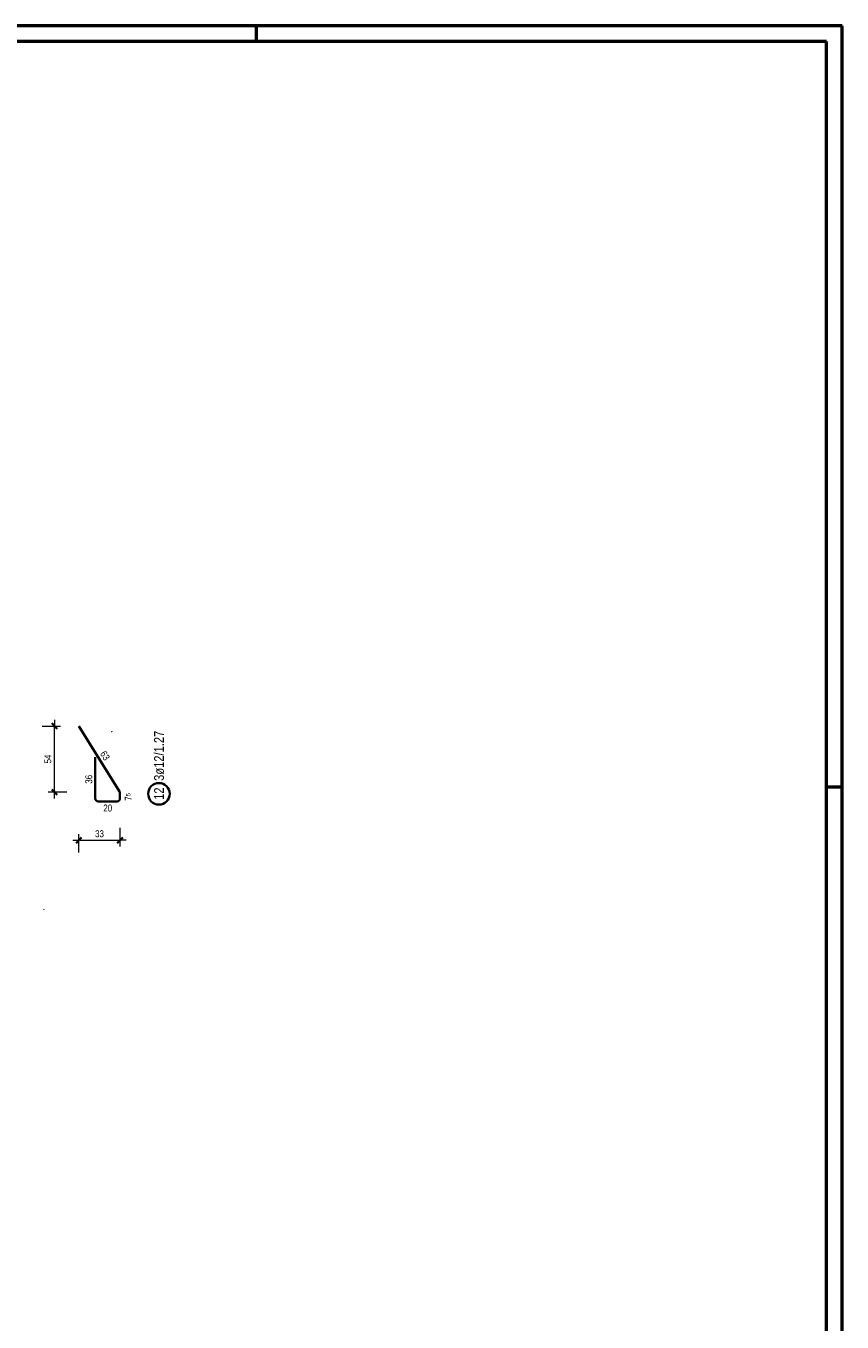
# Model space of a CAD drawing. Header units: millimetres. Extents: x 0 to 30.7, y 0 to 21.
# Tile 16 of 16: x 23.1 to 29.7, y 10.5 to 21. Entities that reach past the tile are written whole.
import ezdxf

# ---------------------------------------------------------------- set-up
doc = ezdxf.new("R2010")
doc.units = ezdxf.units.MM
doc.layers.add('Schraffuren', color=7, linetype='Continuous', lineweight=20)
doc.styles.add('Arial Narrow', font='ARIALN.TTF')
doc.dimstyles.new('Arch_Strakon_dimstyle', dxfattribs={"dimtxt": 7.875, "dimasz": 1, "dimexe": 1.25, "dimexo": 0.0625, "dimgap": 1, "dimtad": 0, "dimdec": 5, "dimzin": 12, "dimdsep": 46, "dimtxsty": 'Arial Narrow', "dimblk": 'Arrowhead_Tick', "dimsah": 1, "dimcen": 0, "dimse1": 1, "dimse2": 1, "dimclrd": 6, "dimclrt": 2, "dimazin": 0, "dimtfac": 1, "dimtdec": 4, "dimtmove": 0, "dimatfit": 3, "dimldrblk": 'NONE', "dimfxl": 1, "dimtvp": 1, "dimtolj": 1, "dimtzin": 0, "dimlwd": 13, "dimarcsym": 2})

# ---------------------------------------------------------------- blocks, each defined once
blk = doc.blocks.new('Arrowhead_Tick')
at = {"color": 2, "linetype": 'Continuous', "lineweight": 35}
blk.add_line((2.2, 2.2), (-2.2, -2.2), dxfattribs=at)
at = {"color": 0, "linetype": 'Continuous', "lineweight": -2}
for p, q in [((-1, 0), (0, 0)), ((0, 10), (0, -5)), ((5, 0), (0, 0))]:
    blk.add_line(p, q, dxfattribs=at)
blk = doc.blocks.new('*D17')
at = {"layer": 'Defpoints', "color": 0}
for p in [(23.538, 15.347), (23.871, 14.81), (23.871, 14.42)]:
    blk.add_point(p, dxfattribs=at)
at = {"layer": 'Schraffuren', "color": 6, "linetype": 'Continuous', "lineweight": 13}
blk.add_line((23.548, 14.42), (23.861, 14.42), dxfattribs=at)
at = {"layer": 'Schraffuren', "color": 6, "lineweight": 13, "xscale": 0.01, "yscale": 0.01, "zscale": 0.01}
blk.add_blockref('Arrowhead_Tick', (23.871, 14.42), dxfattribs=at)
at = {"layer": 'Schraffuren', "color": 6, "lineweight": 13, "xscale": 0.01, "yscale": 0.01, "zscale": 0.01, "rotation": 180}
blk.add_blockref('Arrowhead_Tick', (23.538, 14.42), dxfattribs=at)
at = {"layer": 'Schraffuren', "color": 3, "lineweight": 35, "insert": (23.705, 14.473), "char_height": 0.0563, "attachment_point": 5, "style": 'Arial Narrow'}
blk.add_mtext('\\A1;33', dxfattribs=at)
blk = doc.blocks.new('_None')
blk = doc.blocks.new('*D18')
at = {"layer": 'Defpoints', "color": 0}
for p in [(23.34, 15.347), (23.538, 15.347), (23.871, 14.81)]:
    blk.add_point(p, dxfattribs=at)
at = {"layer": 'Schraffuren', "color": 6, "linetype": 'Continuous', "lineweight": 13}
blk.add_line((23.34, 14.82), (23.34, 15.337), dxfattribs=at)
at = {"layer": 'Schraffuren', "color": 6, "lineweight": 13, "xscale": 0.01, "yscale": 0.01, "zscale": 0.01}
for p, rotation in [((23.34, 15.347), 90), ((23.34, 14.81), 270)]:
    blk.add_blockref('Arrowhead_Tick', p, dxfattribs=dict(at, rotation=rotation))
at = {"layer": 'Schraffuren', "color": 3, "lineweight": 35, "insert": (23.286, 15.079), "char_height": 0.0563, "attachment_point": 5, "rotation": 90, "style": 'Arial Narrow'}
blk.add_mtext('\\A1;54', dxfattribs=at)

msp = doc.modelspace()

# ---------------------------------------------------------------- linework, layer by layer
at = {"color": 4, "linetype": 'Continuous', "lineweight": 50}
for p, q in [((29.725, 21.025), (0, 21.025)), ((24.975, 21.025), (24.975, 20.9)), ((29.725, 0), (29.725, 21.025)), ((29.6, 20.9), (0.5, 20.9)), ((29.6, 0.125), (29.6, 20.9)), ((29.725, 14.85), (29.6, 14.85))]:
    msp.add_line(p, q, dxfattribs=at)
at = {"color": 9, "linetype": 'Continuous', "lineweight": 0}
for centre in [(23.804, 15.302), (23.254, 13.86)]:
    msp.add_circle(centre, 0.00111, dxfattribs=at)
at = {"layer": 'Schraffuren', "color": 2, "linetype": 'Continuous', "lineweight": 35}
for p, q in [((23.538, 15.347), (23.867, 14.816)), ((23.671, 14.759), (23.671, 15.095)), ((23.847, 14.735), (23.695, 14.735)), ((23.871, 14.803), (23.871, 14.759))]:
    msp.add_line(p, q, dxfattribs=at)
msp.add_circle((24.187, 14.797), 0.0875, dxfattribs=at)
for centre, start, end in [((23.695, 14.759), 180, 270), ((23.847, 14.759), 270, 0.0275), ((23.847, 14.803), 0.0275, 31.7841)]:
    msp.add_arc(centre, 0.024, start, end, dxfattribs=at)

# ---------------------------------------------------------------- texts
at = {"layer": 'Schraffuren', "color": 2, "lineweight": 35, "char_height": 0.0788, "attachment_point": 1, "rotation": 90, "line_spacing_factor": 0.9, "style": 'Arial Narrow'}
for s, insert in [('3ø12/1.27', (24.148, 14.902)), ('12', (24.148, 14.748))]:
    msp.add_mtext(s, dxfattribs=dict(at, insert=insert))
at = {"layer": 'Schraffuren', "color": 3, "lineweight": 25, "attachment_point": 1, "line_spacing_factor": 0.9, "style": 'Arial Narrow'}
for s, insert, char_height, rotation in [('63', (23.755, 15.152), 0.0563, 301.7841), ('36', (23.59, 14.879), 0.0563, 90), ('7{\\A1;\\H.6x;\\S5;}', (23.91, 14.741), 0.05625, 90.0275)]:
    msp.add_mtext(s, dxfattribs=dict(at, insert=insert, char_height=char_height, rotation=rotation))
at = {"layer": 'Schraffuren', "color": 3, "lineweight": 25, "insert": (23.736, 14.71), "char_height": 0.0563, "attachment_point": 1, "line_spacing_factor": 0.9, "style": 'Arial Narrow'}
msp.add_mtext('20', dxfattribs=at)

# ---------------------------------------------------------------- dimensions: what is measured, and where the dimension line sits
at = {"layer": 'Schraffuren', "lineweight": 35}
dim = msp.add_linear_dim(base=(23.34, 15.347), p1=(23.871, 14.81), p2=(23.538, 15.347), angle=90, text='54', dimstyle='Arch_Strakon_dimstyle', override={"dimscale": 0.01, "dimtxt": 5.625, "dimasz": 1, "dimgap": 2.5, "dimtad": 1, "dimjust": 0, "dimtih": 0, "dimtoh": 0, "dimdec": 2, "dimdsep": 46, "dimtxsty": 'Arial Narrow', "dimclrd": 6, "dimclrt": 3, "dimtix": 1, "dimtofl": 255, "dimtmove": 0, "dimatfit": 2, "dimfxl": 0, "dimfxlon": 0, "dimtvp": 44.444444, "dimlwd": 13}, dxfattribs=at)
dim.commit()
dim.dimension.update_dxf_attribs({"geometry": '*D18', "text_midpoint": (23.34, 15.079), "dimtype": 160})
dim = msp.add_linear_dim(base=(23.871, 14.42), p1=(23.538, 15.347), p2=(23.871, 14.81), text='33', dimstyle='Arch_Strakon_dimstyle', override={"dimscale": 0.01, "dimtxt": 5.625, "dimasz": 1, "dimgap": 2.5, "dimtad": 1, "dimjust": 0, "dimtih": 0, "dimtoh": 0, "dimdec": 2, "dimdsep": 46, "dimtxsty": 'Arial Narrow', "dimclrd": 6, "dimclrt": 3, "dimtix": 1, "dimtofl": 255, "dimtmove": 0, "dimatfit": 2, "dimfxl": 0, "dimfxlon": 0, "dimtvp": 44.444444, "dimlwd": 13}, dxfattribs=at)
dim.commit()
dim.dimension.update_dxf_attribs({"geometry": '*D17', "text_midpoint": (23.705, 14.42), "dimtype": 160})

doc.saveas('drawing.dxf')
